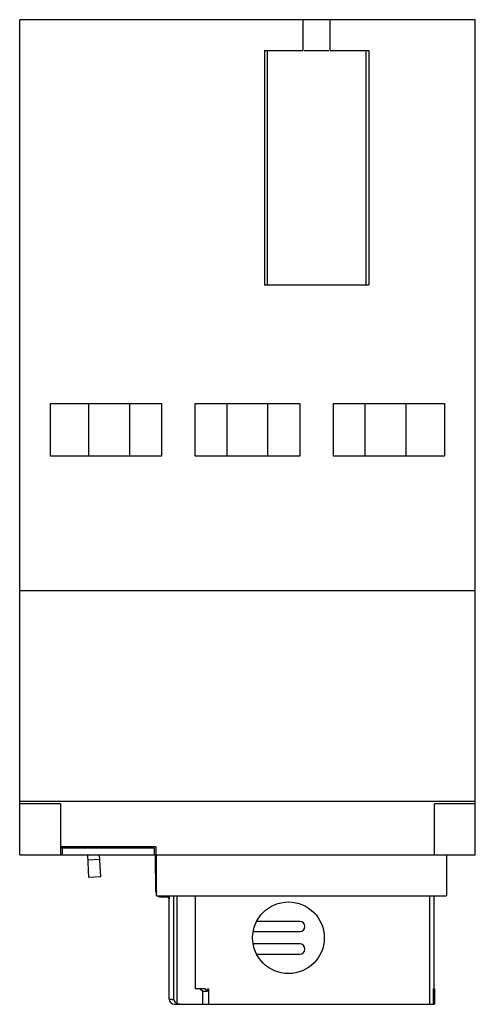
# Model space of a CAD drawing. Header units: millimetres. Extents: x 17.6 to 62.1, y 8.3 to 104.5.
import ezdxf

# ---------------------------------------------------------------- set-up
doc = ezdxf.new("R2010")
doc.units = ezdxf.units.MM
doc.header["$LTSCALE"] = 7.318937
doc.layers.add('00_COMPONENTS', color=7, linetype='CONTINUOUS')

msp = doc.modelspace()

# ---------------------------------------------------------------- linework, layer by layer
at = {"layer": '00_COMPONENTS', "color": 7, "linetype": 'Continuous'}
for p, q in [((17.582, 22.914), (17.582, 104.514)), ((47.901, 104.514), (17.582, 104.514)), ((45.255, 101.514), (45.255, 104.514)), ((47.909, 101.514), (47.909, 104.514)), ((62.082, 104.514), (47.909, 104.514)), ((62.082, 22.914), (62.082, 104.514)), ((41.48, 101.514), (41.48, 78.614)), ((41.48, 101.514), (45.255, 101.514)), ((41.782, 78.614), (41.782, 101.514)), ((45.377, 101.514), (47.771, 101.514)), ((47.909, 101.514), (51.684, 101.514)), ((51.382, 101.514), (51.382, 78.614)), ((51.684, 101.514), (51.684, 78.614)), ((41.48, 78.614), (51.684, 78.614)), ((20.582, 61.864), (20.582, 67.014)), ((20.582, 67.014), (31.432, 67.014)), ((24.332, 61.864), (24.332, 67.014)), ((28.332, 61.864), (28.332, 67.014)), ((31.432, 67.014), (31.432, 61.864)), ((34.732, 61.864), (34.732, 67.014)), ((34.732, 67.014), (44.932, 67.014)), ((37.832, 61.864), (37.832, 67.014)), ((41.832, 61.864), (41.832, 67.014)), ((44.932, 67.014), (44.932, 61.864)), ((48.232, 61.864), (48.232, 67.014)), ((48.232, 67.014), (59.082, 67.014)), ((51.332, 61.864), (51.332, 67.014)), ((55.332, 61.864), (55.332, 67.014)), ((59.082, 67.014), (59.082, 61.864)), ((31.432, 61.864), (20.582, 61.864)), ((44.932, 61.864), (34.732, 61.864)), ((59.082, 61.864), (48.232, 61.864)), ((62.082, 48.714), (17.582, 48.714)), ((17.582, 28.164), (62.082, 28.164)), ((21.582, 27.914), (17.582, 27.914)), ((21.582, 27.914), (21.582, 22.914)), ((62.082, 27.914), (58.082, 27.914)), ((58.082, 22.914), (58.082, 27.914)), ((30.882, 23.714), (21.582, 23.714)), ((21.582, 23.614), (30.732, 23.614)), ((21.732, 23.614), (21.732, 22.914)), ((24.148, 23.714), (24.153, 23.614)), ((25.349, 23.714), (25.355, 23.614)), ((30.732, 23.614), (30.732, 22.914)), ((30.882, 23.714), (30.882, 22.914)), ((17.582, 22.914), (30.862, 22.914)), ((24.19, 22.914), (24.306, 20.7)), ((24.215, 22.433), (25.413, 22.496)), ((25.504, 20.763), (25.391, 22.914)), ((30.905, 22.829), (30.862, 22.829)), ((30.893, 19.307), (30.862, 22.829)), ((30.882, 22.914), (62.082, 22.914)), ((30.935, 19.307), (30.905, 22.831)), ((30.942, 18.914), (30.942, 22.914)), ((59.282, 22.914), (59.282, 18.914)), ((25.504, 20.763), (24.306, 20.7)), ((30.893, 19.307), (30.935, 19.307)), ((30.942, 18.914), (59.282, 18.914)), ((31.434, 18.811), (31.943, 18.811)), ((32.185, 8.814), (32.185, 18.615)), ((32.223, 18.617), (32.223, 18.914)), ((32.631, 8.758), (32.631, 18.914)), ((32.921, 18.914), (32.921, 8.399)), ((34.726, 18.914), (34.726, 9.814)), ((57.649, 8.314), (57.649, 18.914)), ((58.032, 18.914), (58.032, 9.814)), ((44.932, 16.414), (40.719, 16.414)), ((40.384, 15.414), (44.932, 15.414)), ((44.932, 14.214), (40.384, 14.214)), ((40.719, 13.214), (44.932, 13.214)), ((35.649, 9.814), (34.726, 9.814)), ((35.199, 9.814), (35.482, 9.614)), ((35.932, 9.614), (35.649, 9.814)), ((35.932, 9.814), (36.015, 9.814)), ((35.932, 9.814), (35.932, 9.614)), ((36.015, 9.814), (36.015, 8.314)), ((57.977, 9.814), (58.082, 9.814)), ((57.977, 9.814), (57.977, 8.314)), ((58.044, 8.314), (58.044, 9.814)), ((58.082, 9.814), (58.082, 8.314)), ((35.482, 9.614), (35.932, 9.614)), ((35.482, 8.314), (35.482, 9.614)), ((32.685, 8.314), (58.082, 8.314))]:
    msp.add_line(p, q, dxfattribs=at)
msp.add_circle((43.832, 14.814), 3.5, dxfattribs=at)
for centre, radius, start, end in [((31.062, 22.831), 0.2, 153.97145, 180.5), ((31.393, 19.311), 0.5, 180.5, 205.40102), ((31.434, 19.311), 0.499, 180.52492, 188.30178), ((31.393, 19.311), 0.5, 232.50496, 255.08333), ((31.435, 19.31), 0.499, 232.44159, 247.3521), ((31.434, 19.311), 0.5, 247.44981, 269.92263), ((31.903, 18.51), 0.301, 20.3723, 82.52228), ((44.932, 15.914), 0.5, 270, 90), ((44.932, 13.714), 0.5, 270, 90), ((32.685, 8.814), 0.5, 180, 270)]:
    msp.add_arc(centre, radius, start, end, dxfattribs=at)
msp.add_open_spline([(30.905, 22.831), (30.904, 22.859), (30.911, 22.889), (30.923, 22.914)], degree=3, dxfattribs=at)
for points, knots in [([(32.223, 18.617), (32.202, 18.673), (32.124, 18.774), (32.002, 18.811), (31.943, 18.811)], [0, 0, 0, 0, 0.500405, 1, 1, 1, 1]), ([(32.223, 18.617), (32.218, 18.617), (32.21, 18.616), (32.201, 18.615), (32.195, 18.615), (32.191, 18.616), (32.188, 18.615), (32.187, 18.616), (32.185, 18.615), (32.185, 18.615)], [0, 0, 0, 0, 0.437387, 0.608961, 0.749118, 0.858165, 0.936159, 0.983697, 1, 1, 1, 1]), ([(32.631, 8.758), (32.596, 8.76), (32.531, 8.764), (32.441, 8.77), (32.365, 8.775), (32.302, 8.779), (32.253, 8.784), (32.217, 8.793), (32.197, 8.802), (32.188, 8.809), (32.185, 8.813), (32.185, 8.814)], [0, 0, 0, 0, 0.228971, 0.428064, 0.596899, 0.735311, 0.8436, 0.922964, 0.974733, 0.990475, 1, 1, 1, 1]), ([(32.631, 8.758), (32.633, 8.758), (32.637, 8.753), (32.641, 8.745), (32.645, 8.735), (32.652, 8.719), (32.661, 8.699), (32.673, 8.674), (32.687, 8.649), (32.706, 8.616), (32.734, 8.574), (32.773, 8.526), (32.817, 8.48), (32.866, 8.437), (32.902, 8.411), (32.921, 8.399)], [0, 0, 0, 0, 0.012781, 0.033694, 0.058501, 0.085238, 0.141723, 0.20055, 0.260981, 0.322745, 0.449852, 0.581538, 0.717595, 0.857501, 1, 1, 1, 1]), ([(33.21, 8.314), (33.16, 8.314), (33.057, 8.329), (32.963, 8.371), (32.921, 8.399)], [0, 0, 0, 0, 0.500035, 1, 1, 1, 1])]:
    msp.add_open_spline(points, degree=3, knots=knots, dxfattribs=at)

doc.saveas('drawing.dxf')
